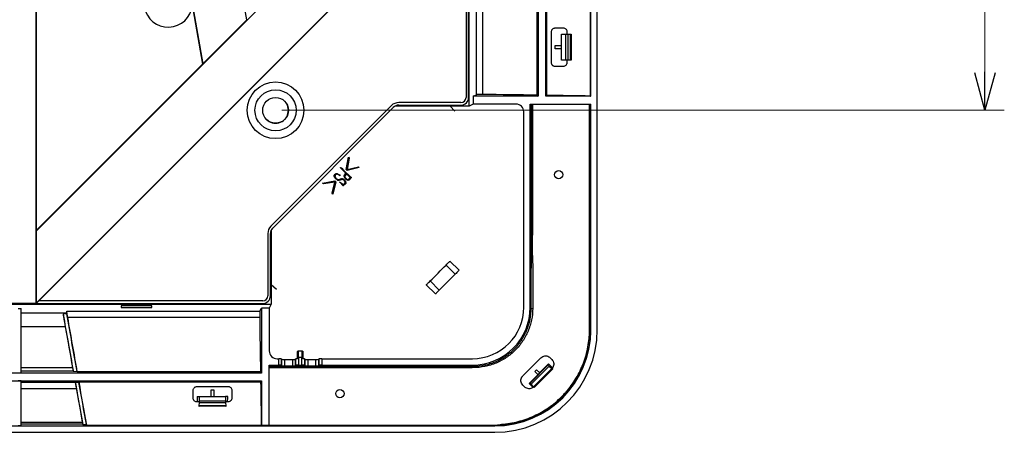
# Model space of a CAD drawing. Header units: millimetres. Extents: x 25 to 1935, y 715 to 2336.
# Tile 66 of 252: x 668 to 744, y 859 to 891. Entities that reach past the tile are written whole.
import ezdxf

# ---------------------------------------------------------------- set-up
doc = ezdxf.new("R2010")
doc.units = ezdxf.units.MM
doc.header["$LTSCALE"] = 2
doc.layers.get('0').update_dxf_attribs({"color": 2})
doc.styles.add('FS2312', font='simsun.ttf', dxfattribs={"width": 0.8})
doc.dimstyles.new('STANDARD$0', dxfattribs={"dimtxt": 3.5, "dimasz": 3, "dimexe": 1.5, "dimexo": 0.5, "dimgap": 1.5, "dimtad": 1, "dimdec": 1, "dimlfac": 5, "dimdsep": 46, "dimtxsty": 'FS2312', "dimblk1": 'OPEN', "dimblk2": 'OPEN', "dimsah": 1, "dimcen": 0, "dimclrd": 4, "dimclre": 4, "dimclrt": 4, "dimadec": 0, "dimazin": 0, "dimtfac": 1, "dimtdec": 1, "dimtmove": 1, "dimatfit": 0, "dimldrblk": 'OPEN', "dimfxl": 1, "dimtolj": 1, "dimtzin": 0, "dimlwd": 18, "dimlwe": 18, "dimarcsym": 1})

# ---------------------------------------------------------------- blocks, each defined once
blk = doc.blocks.new('_OPEN')
at = {"color": 0}
for p, q in [((-0.966, 0.259), (0, 0)), ((0, 0), (-1, 0)), ((0, 0), (-0.966, -0.259))]:
    blk.add_line(p, q, dxfattribs=at)
blk = doc.blocks.new('*D34')
at = {"color": 4, "lineweight": 18, "transparency": 16777216}
for p, q in [((688.321, 1023.812), (744.442, 1023.812)), ((742.942, 1020.812), (742.942, 886.81)), ((688.321, 883.81), (744.442, 883.81))]:
    blk.add_line(p, q, dxfattribs=at)
at = {"layer": 'Defpoints', "color": 0, "transparency": 16777216}
for p in [(687.821, 1023.812), (687.821, 883.81), (742.942, 883.81)]:
    blk.add_point(p, dxfattribs=at)
at = {"color": 4, "lineweight": 18, "transparency": 16777216, "xscale": 3, "yscale": 3, "zscale": 3}
for p, rotation in [((742.942, 1023.812), 90), ((742.942, 883.81), 270)]:
    blk.add_blockref('_OPEN', p, dxfattribs=dict(at, rotation=rotation))
at = {"color": 4, "transparency": 16777216, "insert": (739.692, 953.811), "char_height": 3.5, "attachment_point": 5, "rotation": 90, "style": 'FS2312'}
blk.add_mtext('\\A1;700', dxfattribs=at)

msp = doc.modelspace()

# ---------------------------------------------------------------- linework, layer by layer
at = {"color": 2, "linetype": 'Continuous', "lineweight": 30}
for p, q in [((712.319, 884.897), (712.319, 1040.838)), ((712.82, 866.78), (712.82, 1040.841)), ((708.22, 1001.325), (708.22, 884.897)), ((708.82, 884.897), (708.82, 1001.325)), ((702.873, 884.144), (702.873, 906.711)), ((669.22, 874.439), (701.192, 906.411)), ((678.82, 906.411), (682.152, 887.399)), ((678.84, 906.414), (682.169, 887.416)), ((685.59, 890.837), (682.862, 906.407)), ((669.22, 868.839), (702.806, 902.425)), ((669.42, 869.011), (702.62, 902.211)), ((702.62, 902.211), (702.62, 884.811)), ((702.82, 884.811), (702.82, 902.411)), ((703.426, 885.021), (703.426, 900.036)), ((703.907, 899.959), (703.907, 885.039)), ((708.133, 899.213), (708.133, 884.985)), ((708.897, 884.974), (708.897, 899.079)), ((712.285, 884.918), (712.285, 898.481)), ((669.2, 892.791), (669.2, 868.811)), ((669.22, 892.811), (669.22, 874.468)), ((682.169, 887.416), (685.59, 890.837)), ((709.26, 887.511), (709.26, 889.911)), ((709.56, 890.211), (710.16, 890.211)), ((710.46, 889.911), (710.46, 889.711)), ((710.04, 887.711), (710.04, 889.711)), ((710.04, 889.711), (710.38, 889.711)), ((710.38, 887.711), (710.38, 889.711)), ((710.38, 889.711), (710.54, 889.711)), ((710.54, 889.711), (710.54, 887.711)), ((710.54, 889.711), (710.74, 889.711)), ((710.74, 887.711), (710.74, 889.711)), ((710.74, 889.711), (710.78, 889.711)), ((710.78, 889.711), (710.78, 887.711)), ((709.536, 888.591), (709.536, 888.831)), ((709.536, 888.831), (710.04, 888.831)), ((710.04, 888.591), (709.536, 888.591)), ((710.38, 887.711), (710.04, 887.711)), ((710.54, 887.711), (710.38, 887.711)), ((710.46, 887.711), (710.46, 887.511)), ((710.74, 887.711), (710.54, 887.711)), ((710.78, 887.711), (710.74, 887.711)), ((669.22, 874.468), (682.152, 887.399)), ((710.16, 887.211), (709.56, 887.211)), ((702.22, 884.411), (697.388, 884.411)), ((703.178, 884.897), (703.426, 885.021)), ((703.178, 884.897), (703.178, 884.296)), ((708.22, 884.897), (703.178, 884.897)), ((708.133, 884.985), (708.22, 884.897)), ((708.82, 884.897), (708.897, 884.974)), ((712.319, 884.897), (708.82, 884.897)), ((712.285, 884.918), (712.319, 884.897)), ((696.822, 884.177), (687.455, 874.809)), ((687.596, 874.668), (696.964, 884.035)), ((702.873, 884.144), (697.113, 884.144)), ((697.388, 884.211), (702.22, 884.211)), ((701.381, 884.144), (701.74, 883.732)), ((703.178, 884.296), (702.873, 884.144)), ((706.507, 884.296), (703.178, 884.296)), ((707.106, 868.52), (707.106, 883.697)), ((707.607, 884.297), (712.319, 884.297)), ((707.607, 868.518), (707.607, 884.297)), ((712.223, 866.812), (712.223, 884.297)), ((712.29, 884.297), (712.29, 866.812)), ((712.319, 866.784), (712.319, 884.297)), ((693.306, 879.208), (693.481, 880.164)), ((693.542, 880.108), (693.387, 879.222)), ((693.481, 880.164), (693.542, 880.108)), ((692.888, 879.361), (692.91, 879.351)), ((692.91, 879.351), (692.968, 879.322)), ((693.287, 878.918), (692.961, 879.246)), ((693.131, 879.14), (693.631, 878.634)), ((693.374, 879.144), (693.306, 879.208)), ((694.327, 879.368), (693.374, 879.144)), ((693.387, 879.222), (694.261, 879.43)), ((694.261, 879.43), (694.327, 879.368)), ((691.48, 878.15), (692.434, 878.325)), ((692.421, 878.243), (691.536, 878.09)), ((692.214, 877.371), (692.421, 878.243)), ((692.498, 878.257), (692.276, 877.305)), ((692.434, 878.325), (692.498, 878.257)), ((692.781, 878.251), (692.794, 878.266)), ((693.086, 877.945), (692.781, 878.251)), ((692.783, 878.795), (692.853, 878.735)), ((692.794, 878.266), (692.932, 878.145)), ((692.804, 878.454), (692.876, 878.487)), ((692.853, 878.735), (692.836, 878.718)), ((692.898, 878.419), (692.838, 878.393)), ((693.187, 878.795), (693.232, 878.845)), ((693.232, 878.845), (693.287, 878.918)), ((693.33, 878.875), (693.257, 878.784)), ((693.605, 878.592), (693.33, 878.875)), ((693.566, 878.531), (693.605, 878.592)), ((693.687, 878.581), (693.644, 878.54)), ((693.702, 878.591), (693.687, 878.581)), ((691.536, 878.09), (691.48, 878.15)), ((693.037, 878.043), (693.1, 877.956)), ((693.075, 878.034), (693.037, 878.043)), ((693.1, 877.956), (693.086, 877.945)), ((692.276, 877.305), (692.214, 877.371)), ((669.22, 874.439), (669.22, 868.839)), ((687.487, 874.518), (687.487, 868.758)), ((687.22, 874.243), (687.22, 869.411)), ((687.42, 869.411), (687.42, 874.243)), ((701.778, 871.091), (701.071, 871.798)), ((701.372, 872.098), (702.079, 871.391)), ((687.9, 869.892), (687.487, 870.25)), ((700.24, 869.553), (699.533, 870.26)), ((699.834, 870.56), (700.541, 869.853)), ((664.92, 868.758), (687.487, 868.758)), ((669.2, 868.811), (666.22, 868.811)), ((667.82, 868.433), (668.06, 868.433)), ((668.06, 863.421), (668.06, 868.433)), ((669.22, 868.811), (669.2, 868.811)), ((669.42, 869.011), (669.22, 868.811)), ((669.22, 868.811), (686.82, 868.811)), ((686.82, 869.011), (669.42, 869.011)), ((675.82, 868.632), (675.82, 868.506)), ((678.22, 868.632), (675.82, 868.632)), ((675.82, 868.506), (678.22, 868.506)), ((678.22, 868.506), (678.22, 868.632)), ((686.61, 868.206), (686.734, 868.454)), ((687.335, 868.454), (686.734, 868.454)), ((686.734, 868.454), (686.734, 863.411)), ((687.487, 868.758), (687.335, 868.454)), ((687.335, 868.454), (687.335, 865.125)), ((707.607, 868.518), (707.684, 868.441)), ((668.06, 868.097), (671.596, 868.097)), ((671.61, 867.996), (671.31, 867.987)), ((671.596, 868.206), (686.61, 868.206)), ((686.592, 867.724), (671.673, 867.724)), ((671.483, 866.995), (668.06, 866.995)), ((712.202, 866.263), (712.223, 866.812)), ((712.29, 866.812), (712.223, 866.812)), ((712.319, 866.784), (712.29, 866.812)), ((687.934, 864.525), (688.064, 864.525)), ((688.064, 864.025), (688.064, 864.525)), ((688.263, 864.516), (688.263, 864.015)), ((688.263, 864.516), (688.319, 864.482)), ((688.319, 863.982), (688.319, 864.482)), ((688.518, 864.473), (688.518, 863.972)), ((688.518, 864.473), (689.152, 864.473)), ((689.152, 863.972), (689.152, 864.473)), ((689.351, 864.482), (689.406, 864.516)), ((689.351, 864.482), (689.351, 863.982)), ((689.406, 864.015), (689.406, 864.516)), ((689.535, 864.579), (689.535, 865.085)), ((689.535, 864.525), (689.535, 864.579)), ((689.575, 865.112), (689.575, 865.125)), ((689.575, 865.125), (689.895, 865.125)), ((689.575, 865.112), (689.575, 864.628)), ((689.895, 865.112), (689.575, 865.112)), ((689.864, 864.625), (689.606, 864.625)), ((689.606, 864.625), (689.606, 864.025)), ((689.864, 864.025), (689.864, 864.625)), ((689.895, 865.112), (689.895, 865.125)), ((689.895, 864.628), (689.895, 865.112)), ((689.935, 865.085), (689.935, 864.579)), ((689.935, 864.579), (689.935, 864.525)), ((690.063, 864.516), (690.063, 864.015)), ((690.063, 864.516), (690.119, 864.482)), ((690.119, 863.982), (690.119, 864.482)), ((690.318, 864.473), (690.318, 863.972)), ((690.318, 864.473), (690.952, 864.473)), ((690.952, 863.972), (690.952, 864.473)), ((691.151, 864.482), (691.206, 864.516)), ((691.151, 864.482), (691.151, 863.982)), ((691.206, 864.015), (691.206, 864.516)), ((691.406, 864.525), (691.406, 864.025)), ((691.406, 864.525), (703.112, 864.525)), ((709.292, 864.461), (709.15, 864.602)), ((668.06, 863.846), (672.045, 863.846)), ((687.334, 864.025), (688.064, 864.025)), ((687.334, 859.347), (687.334, 864.025)), ((687.334, 863.937), (699.795, 863.937)), ((699.798, 863.811), (687.334, 863.811)), ((688.263, 864.015), (688.319, 863.982)), ((688.518, 863.972), (689.152, 863.972)), ((689.351, 863.982), (689.406, 864.015)), ((689.606, 864.025), (689.864, 864.025)), ((690.063, 864.015), (690.119, 863.982)), ((690.318, 863.972), (690.952, 863.972)), ((691.151, 863.982), (691.206, 864.015)), ((691.406, 864.025), (703.113, 864.025)), ((699.795, 863.937), (703.191, 863.947)), ((703.191, 863.947), (703.113, 864.025)), ((707.566, 862.651), (708.981, 864.065)), ((707.59, 862.627), (709.004, 864.041)), ((709.09, 863.957), (707.674, 862.541)), ((707.858, 862.348), (709.284, 863.774)), ((709.344, 863.721), (707.91, 862.287)), ((709.031, 864.115), (708.981, 864.065)), ((708.981, 864.065), (709.004, 864.041)), ((709.031, 864.115), (709.311, 863.83)), ((709.09, 863.957), (709.284, 863.774)), ((709.311, 863.83), (709.279, 863.798)), ((709.346, 863.723), (709.344, 863.721)), ((686.734, 863.411), (548.907, 863.411)), ((667.82, 863.421), (668.06, 863.421)), ((672.101, 863.55), (668.06, 863.55)), ((672.101, 863.55), (672.102, 863.545)), ((672.102, 863.545), (672.395, 863.544)), ((672.418, 863.499), (672.395, 863.544)), ((686.646, 863.499), (672.418, 863.499)), ((686.734, 863.411), (686.646, 863.499)), ((708.203, 863.287), (707.963, 863.527)), ((708.105, 863.668), (708.344, 863.428)), ((548.907, 862.811), (686.734, 862.811)), ((668.06, 862.8), (667.82, 862.8)), ((668.06, 859.33), (668.06, 862.8)), ((668.06, 862.696), (672.546, 862.696)), ((672.342, 862.185), (668.06, 862.185)), ((672.548, 862.674), (672.259, 862.669)), ((672.259, 862.669), (672.839, 859.427)), ((672.546, 862.696), (672.553, 862.735)), ((672.546, 862.696), (672.548, 862.674)), ((672.553, 862.735), (686.658, 862.735)), ((681.72, 862.371), (684.12, 862.371)), ((686.658, 862.735), (686.734, 862.811)), ((686.734, 862.811), (686.734, 859.347)), ((707.029, 862.481), (707.17, 862.34)), ((707.517, 862.601), (707.566, 862.651)), ((707.801, 862.32), (707.517, 862.601)), ((707.59, 862.627), (707.566, 862.651)), ((707.858, 862.348), (707.674, 862.541)), ((707.801, 862.32), (707.834, 862.352)), ((707.908, 862.286), (707.91, 862.287)), ((681.42, 861.471), (681.42, 862.071)), ((681.734, 861.591), (681.92, 861.591)), ((681.92, 861.251), (681.92, 861.591)), ((681.92, 861.591), (683.92, 861.591)), ((682.82, 861.591), (682.82, 862.095)), ((682.82, 862.095), (683.02, 862.095)), ((683.02, 862.095), (683.02, 861.591)), ((683.92, 861.591), (683.92, 861.251)), ((684.107, 861.591), (683.92, 861.591)), ((684.42, 862.071), (684.42, 861.471)), ((681.855, 861.171), (681.72, 861.171)), ((681.866, 860.851), (681.88, 860.851)), ((683.961, 860.851), (681.88, 860.851)), ((681.89, 860.891), (681.913, 861.091)), ((681.89, 860.891), (683.951, 860.891)), ((683.927, 861.091), (681.913, 861.091)), ((681.92, 861.251), (683.92, 861.251)), ((683.927, 861.091), (683.951, 860.891)), ((683.961, 860.851), (683.975, 860.851)), ((684.12, 861.171), (683.986, 861.171)), ((548.907, 859.313), (704.847, 859.313)), ((667.82, 859.33), (668.06, 859.33)), ((668.06, 859.585), (672.808, 859.585)), ((672.833, 859.449), (668.06, 859.449)), ((672.833, 859.449), (672.839, 859.427)), ((672.839, 859.427), (673.121, 859.426)), ((686.714, 859.361), (686.715, 859.347)), ((686.715, 859.347), (686.734, 859.347)), ((686.734, 859.347), (687.334, 859.347)), ((704.817, 859.342), (704.847, 859.313)), ((530.79, 858.811), (704.851, 858.811))]:
    msp.add_line(p, q, dxfattribs=at)
at = {"color": 2, "linetype": 'Continuous', "lineweight": 30, "flags": 128}
for points in [[(699.834, 870.56), (699.985, 870.712), (700.14, 870.866), (700.296, 871.022), (700.452, 871.179), (700.609, 871.336), (700.765, 871.492), (700.919, 871.646), (701.071, 871.798)], [(701.071, 871.798), (701.134, 871.861), (701.192, 871.919), (701.244, 871.971), (701.288, 872.015), (701.324, 872.051), (701.35, 872.077), (701.366, 872.093), (701.372, 872.098)], [(702.079, 871.391), (702.073, 871.386), (702.057, 871.37), (702.031, 871.344), (701.995, 871.308), (701.951, 871.263), (701.899, 871.212), (701.841, 871.153), (701.778, 871.091)], [(701.778, 871.091), (701.626, 870.939), (701.472, 870.785), (701.316, 870.629), (701.159, 870.472), (701.003, 870.315), (700.847, 870.159), (700.692, 870.005), (700.541, 869.853)], [(699.533, 870.26), (699.538, 870.265), (699.554, 870.281), (699.581, 870.307), (699.616, 870.343), (699.661, 870.387), (699.713, 870.439), (699.771, 870.497), (699.834, 870.56)], [(700.541, 869.853), (700.478, 869.79), (700.42, 869.732), (700.368, 869.68), (700.324, 869.636), (700.288, 869.6), (700.262, 869.574), (700.246, 869.558), (700.24, 869.553)], [(671.596, 868.097), (671.596, 868.159), (671.596, 868.206)], [(689.535, 865.085), (689.536, 865.09), (689.538, 865.095), (689.542, 865.1), (689.547, 865.104), (689.553, 865.107), (689.56, 865.11), (689.567, 865.111), (689.575, 865.112)], [(689.895, 865.112), (689.903, 865.111), (689.91, 865.11), (689.917, 865.107), (689.923, 865.104), (689.928, 865.1), (689.932, 865.095), (689.934, 865.09), (689.935, 865.085)], [(673.152, 859.343), (673.15, 859.347), (673.121, 859.426)], [(673.148, 859.362), (673.348, 859.362), (674.148, 859.362), (677.348, 859.362), (686.714, 859.361)]]:
    msp.add_lwpolyline(points, dxfattribs=at)
at = {"color": 2, "linetype": 'Continuous', "lineweight": 30}
for radius in [2.2, 1.6, 1]:
    msp.add_circle((687.821, 883.81), radius, dxfattribs=at)
at = {"color": 2, "linetype": 'Continuous'}
for centre in [(709.82, 878.811), (692.82, 861.811)]:
    msp.add_circle(centre, 0.32, dxfattribs=at)
at = {"color": 2, "linetype": 'Continuous', "lineweight": 30}
for centre, radius, start, end in [((679.48, 892.151), 1.886, 26.13665, 353.7413), ((687.821, 883.811), 1, 224.93157, 45.07231), ((697.388, 883.611), 0.8, 90, 135), ((702.22, 884.811), 0.4, 270, 0), ((702.22, 884.811), 0.6, 270, 0), ((697.388, 883.611), 0.6, 90, 135), ((688.02, 874.243), 0.8, 135, 180), ((688.02, 874.243), 0.6, 135, 180), ((686.82, 869.411), 0.4, 270, 0), ((686.82, 869.411), 0.6, 270, 0), ((707.773, 868.873), 0.441, 258.46239, 273.88449), ((689.575, 865.085), 0.04, 90, 180), ((689.895, 865.085), 0.04, 0, 90), ((702.759, 863.859), 0.441, 356.11551, 11.53761), ((704.604, 859.364), 0.215, 354.10812, 359.78013)]:
    msp.add_arc(centre, radius, start, end, dxfattribs=at)
for centre, major_axis, ratio, start_param, end_param in [((703.824, 885.019), (0.4, 0), 0.052408, 1.360585, 3.036873), ((688.82, 881.334), (72.3, 0), 0.052408, 1.3004, 1.360585), ((688.82, 881.334), (72.3, 0), 0.052408, 1.240271, 1.289417), ((706.505, 883.696), (0.425, 0.425), 0.997265, 5.499157, 7.067214), ((703.101, 868.531), (2.836, -2.836), 0.997265, 5.499157, 7.067214), ((703.101, 868.531), (-3.191, 3.191), 0.997265, 2.357564, 3.925621), ((686.613, 867.808), (0, 0.4), 0.052408, 0.10472, 1.781007), ((690.298, 882.811), (0, 72.3), 0.052408, 1.781007, 1.841193), ((669.33, 882.811), (-12.961, 73.5), 0.008594, 1.786164, 1.830262), ((704.79, 866.841), (5.344, -5.344), 0.992433, 5.501585, 7.064785), ((704.79, 866.841), (5.7, -5.7), 0.992433, 5.501585, 7.064785), ((687.936, 865.126), (-0.425, -0.425), 0.997265, 5.499157, 7.067214), ((688.064, 864.515), (0.2, 0), 0.052408, 0.087266, 1.570796), ((688.518, 864.483), (0.2, 0), 0.052408, 3.228859, 4.712389), ((689.152, 864.483), (0.2, 0), 0.052408, 4.712389, 6.195919), ((689.606, 864.515), (0.2, 0), 0.052408, 1.9324, 3.054326), ((689.606, 864.853), (0, 0.227), 0.88, 2.987206, 3.141593), ((689.864, 864.853), (0, 0.227), 0.88, 3.141593, 3.29598), ((689.864, 864.515), (0.2, 0), 0.052408, 0.087266, 1.209193), ((690.318, 864.483), (0.2, 0), 0.052408, 3.228859, 4.712389), ((690.952, 864.483), (0.2, 0), 0.052408, 4.712389, 6.195919), ((691.406, 864.515), (0.2, 0), 0.052408, 1.570796, 3.054326), ((672.03, 863.949), (-0.071, 0.4), 0.008594, 1.830262, 3.087717), ((688.064, 864.014), (0.2, 0), 0.052408, 0.087266, 1.570796), ((688.518, 863.983), (0.2, 0), 0.052408, 3.228859, 4.712389), ((689.152, 863.983), (0.2, 0), 0.052408, 4.712389, 6.195919), ((689.606, 864.014), (0.2, 0), 0.052408, 1.570796, 3.054326), ((689.864, 864.014), (0.2, 0), 0.052408, 0.087266, 1.570796), ((690.318, 863.983), (0.2, 0), 0.052408, 3.228859, 4.712389), ((690.952, 863.983), (0.2, 0), 0.052408, 4.712389, 6.195919), ((691.406, 864.014), (0.2, 0), 0.052408, 1.570796, 3.054326), ((709.009, 864.046), (-0.141, 0.141), 0.034921, 1.570796, 2.214297), ((709.204, 863.864), (-0.141, 0.141), 0.034921, 3.141593, 4.18879), ((709.203, 863.863), (-0.141, 0.141), 0.034921, 2.214297, 3.141593), ((672.326, 862.297), (-0.071, 0.4), 0.008594, 0.374569, 1.853729), ((669.33, 882.811), (-12.961, 73.5), 0.008594, 1.853729, 1.890783), ((690.298, 882.811), (0, 72.3), 0.052408, 1.852176, 1.901116), ((707.585, 862.622), (-0.141, 0.141), 0.034921, 4.068888, 4.712389), ((707.767, 862.427), (-0.141, 0.141), 0.034921, 2.094395, 3.141593), ((707.769, 862.429), (-0.141, 0.141), 0.034921, 3.141593, 4.068888), ((687.891, 882.811), (0, 73.5), 0.087489, 1.863673, 1.869362), ((677.95, 882.811), (0, 73.5), 0.087489, 4.413823, 4.419512), ((681.866, 860.951), (0, 0.1), 0.087489, 2.872031, 3.141593), ((681.88, 861.051), (0, 0.2), 0.087489, 3.141593, 3.785094), ((681.903, 861.251), (0, 0.2), 0.087489, 3.785094, 4.712389), ((683.938, 861.251), (0, 0.2), 0.087489, 1.570796, 2.498092), ((683.961, 861.051), (0, 0.2), 0.087489, 2.498092, 3.141593), ((683.975, 860.951), (0, 0.1), 0.087489, 3.141593, 3.411155), ((672.798, 859.649), (-0.035, 0.2), 0.008594, 1.890783, 3.052811)]:
    msp.add_ellipse(centre, major_axis=major_axis, ratio=ratio, start_param=start_param, end_param=end_param, dxfattribs=at)
for points, knots in [([(709.26, 889.911), (709.264, 889.944), (709.27, 890.009), (709.318, 890.096), (709.39, 890.164), (709.475, 890.204), (709.534, 890.209), (709.56, 890.211)], [0, 0, 0, 0, 0.203721, 0.40732, 0.614482, 0.829707, 1, 1, 1, 1]), ([(710.16, 890.211), (710.195, 890.207), (710.265, 890.2), (710.358, 890.145), (710.426, 890.063), (710.457, 889.98), (710.46, 889.928), (710.46, 889.911)], [0, 0, 0, 0, 0.22763, 0.455424, 0.678088, 0.890748, 1, 1, 1, 1]), ([(709.56, 887.211), (709.522, 887.211), (709.484, 887.218), (709.43, 887.24), (709.413, 887.249), (709.38, 887.27), (709.365, 887.283), (709.337, 887.31), (709.324, 887.325), (709.302, 887.358), (709.292, 887.375), (709.269, 887.43), (709.26, 887.47), (709.26, 887.511)], [0, 0, 0, 0, 0.25, 0.25, 0.375, 0.375, 0.5, 0.5, 0.625, 0.625, 0.75, 0.75, 1, 1, 1, 1]), ([(710.46, 887.511), (710.46, 887.491), (710.458, 887.471), (710.45, 887.432), (710.444, 887.412), (710.421, 887.357), (710.398, 887.324), (710.342, 887.269), (710.309, 887.247), (710.238, 887.218), (710.199, 887.211), (710.16, 887.211)], [0, 0, 0, 0, 0.125, 0.125, 0.25, 0.25, 0.5, 0.5, 0.75, 0.75, 1, 1, 1, 1]), ([(707.684, 868.441), (707.687, 869.1), (707.689, 869.759), (707.693, 871.079), (707.694, 871.739), (707.695, 872.73), (707.695, 873.06), (707.695, 873.721), (707.695, 874.713), (707.695, 878.348), (707.695, 881.653), (707.694, 884.297)], [0, 0, 0, 0, 0.125, 0.125, 0.25, 0.25, 0.3125, 0.3125, 0.375, 0.5, 1, 1, 1, 1]), ([(707.786, 884.297), (707.786, 884.231), (707.785, 883.897), (707.783, 882.497), (707.779, 879.721), (707.772, 876.524), (707.773, 874.067), (707.766, 872.896), (707.775, 872.335), (707.788, 872.065), (707.798, 871.935), (707.806, 871.875), (707.811, 871.849), (707.816, 871.839), (707.817, 871.837)], [0, 0, 0, 0, 0.016047, 0.080234, 0.336982, 0.684326, 0.849675, 0.928353, 0.966185, 0.984762, 0.993521, 0.997513, 0.99926, 1, 1, 1, 1]), ([(692.961, 879.246), (692.95, 879.257), (692.927, 879.282), (692.901, 879.311), (692.884, 879.332), (692.877, 879.342), (692.872, 879.349), (692.868, 879.353), (692.866, 879.357), (692.865, 879.359), (692.864, 879.361), (692.864, 879.362), (692.864, 879.363), (692.864, 879.364), (692.865, 879.365), (692.865, 879.365), (692.866, 879.365)], [0, 0, 0, 0, 0.307098, 0.642336, 0.755001, 0.83028, 0.880665, 0.91472, 0.938219, 0.954441, 0.965343, 0.976374, 0.981492, 0.98575, 0.992204, 1, 1, 1, 1]), ([(692.866, 879.365), (692.869, 879.366), (692.875, 879.366), (692.883, 879.364), (692.887, 879.361), (692.888, 879.361)], [0, 0, 0, 0, 0.4211543, 0.8360758, 1, 1, 1, 1]), ([(692.968, 879.322), (692.978, 879.317), (692.991, 879.31), (693.005, 879.303), (693.013, 879.295), (693.021, 879.264), (693.06, 879.209), (693.104, 879.166), (693.131, 879.14)], [0, 0, 0, 0, 0.128503, 0.171476, 0.192735, 0.264625, 0.544309, 1, 1, 1, 1]), ([(692.427, 878.565), (692.405, 878.608), (692.373, 878.668), (692.376, 878.755), (692.396, 878.806), (692.42, 878.832), (692.431, 878.845)], [0, 0, 0, 0, 0.46925, 0.652394, 0.834761, 1, 1, 1, 1]), ([(692.838, 878.393), (692.803, 878.381), (692.746, 878.362), (692.661, 878.367), (692.561, 878.42), (692.481, 878.488), (692.435, 878.554), (692.427, 878.565)], [0, 0, 0, 0, 0.227105, 0.36715, 0.507456, 0.912936, 1, 1, 1, 1]), ([(692.431, 878.845), (692.445, 878.858), (692.474, 878.884), (692.537, 878.9), (692.608, 878.896), (692.697, 878.863), (692.751, 878.821), (692.783, 878.795)], [0, 0, 0, 0, 0.144211, 0.289977, 0.481298, 0.684447, 1, 1, 1, 1]), ([(692.48, 878.801), (692.467, 878.786), (692.444, 878.759), (692.434, 878.704), (692.446, 878.635), (692.483, 878.564), (692.524, 878.524), (692.541, 878.508)], [0, 0, 0, 0, 0.174986, 0.304448, 0.482928, 0.797831, 1, 1, 1, 1]), ([(692.836, 878.718), (692.809, 878.738), (692.75, 878.783), (692.67, 878.832), (692.595, 878.847), (692.546, 878.844), (692.507, 878.827), (692.488, 878.809), (692.48, 878.801)], [0, 0, 0, 0, 0.252871, 0.548384, 0.692932, 0.812772, 0.910418, 1, 1, 1, 1]), ([(692.541, 878.508), (692.561, 878.491), (692.597, 878.459), (692.662, 878.431), (692.733, 878.428), (692.779, 878.445), (692.804, 878.454)], [0, 0, 0, 0, 0.277485, 0.499349, 0.721039, 1, 1, 1, 1]), ([(692.876, 878.487), (692.908, 878.498), (692.962, 878.516), (693.048, 878.501), (693.117, 878.461), (693.156, 878.423), (693.173, 878.405)], [0, 0, 0, 0, 0.294909, 0.507006, 0.777463, 1, 1, 1, 1]), ([(693.042, 878.438), (693.022, 878.443), (692.977, 878.453), (692.929, 878.432), (692.903, 878.421), (692.898, 878.419)], [0, 0, 0, 0, 0.4096512, 0.9062746, 1, 1, 1, 1]), ([(693.185, 878.118), (693.194, 878.128), (693.211, 878.148), (693.22, 878.195), (693.216, 878.254), (693.179, 878.326), (693.122, 878.396), (693.067, 878.425), (693.042, 878.438)], [0, 0, 0, 0, 0.097458, 0.196204, 0.343438, 0.536593, 0.790422, 1, 1, 1, 1]), ([(693.197, 878.556), (693.176, 878.59), (693.147, 878.637), (693.14, 878.707), (693.153, 878.756), (693.175, 878.782), (693.187, 878.795)], [0, 0, 0, 0, 0.4403521, 0.618387, 0.797822, 1, 1, 1, 1]), ([(693.173, 878.405), (693.201, 878.373), (693.248, 878.317), (693.278, 878.228), (693.281, 878.164), (693.267, 878.115), (693.247, 878.089), (693.235, 878.077), (693.234, 878.076)], [0, 0, 0, 0, 0.347623, 0.5842895, 0.7427048, 0.8638056, 0.9852981, 1, 1, 1, 1]), ([(693.557, 878.421), (693.544, 878.408), (693.523, 878.387), (693.478, 878.371), (693.431, 878.373), (693.345, 878.406), (693.265, 878.472), (693.213, 878.536), (693.197, 878.556)], [0, 0, 0, 0, 0.119278, 0.199537, 0.315687, 0.435519, 0.819575, 1, 1, 1, 1]), ([(693.257, 878.784), (693.242, 878.767), (693.219, 878.739), (693.2, 878.696), (693.196, 878.661), (693.209, 878.617), (693.242, 878.572), (693.272, 878.54), (693.286, 878.526)], [0, 0, 0, 0, 0.22586, 0.352655, 0.45883, 0.565085, 0.802363, 1, 1, 1, 1]), ([(693.286, 878.526), (693.302, 878.512), (693.334, 878.485), (693.38, 878.454), (693.42, 878.436), (693.451, 878.431), (693.478, 878.439), (693.494, 878.449), (693.503, 878.455)], [0, 0, 0, 0, 0.252351, 0.504983, 0.670791, 0.771764, 0.873323, 1, 1, 1, 1]), ([(693.503, 878.455), (693.509, 878.461), (693.522, 878.472), (693.543, 878.497), (693.557, 878.517), (693.566, 878.531)], [0, 0, 0, 0, 0.25057, 0.501387, 1, 1, 1, 1]), ([(693.644, 878.54), (693.637, 878.53), (693.623, 878.51), (693.596, 878.469), (693.572, 878.44), (693.557, 878.421)], [0, 0, 0, 0, 0.250351, 0.50072, 1, 1, 1, 1]), ([(693.631, 878.634), (693.638, 878.632), (693.651, 878.628), (693.674, 878.622), (693.696, 878.619), (693.706, 878.61), (693.71, 878.606)], [0, 0, 0, 0, 0.251988, 0.504066, 0.821927, 1, 1, 1, 1]), ([(693.71, 878.606), (693.711, 878.606), (693.711, 878.605), (693.712, 878.603), (693.712, 878.601), (693.71, 878.598), (693.706, 878.594), (693.703, 878.591), (693.702, 878.591)], [0, 0, 0, 0, 0.100958, 0.16648, 0.231981, 0.386988, 0.812643, 1, 1, 1, 1]), ([(692.932, 878.145), (692.952, 878.131), (692.991, 878.102), (693.06, 878.08), (693.125, 878.084), (693.165, 878.102), (693.182, 878.115), (693.185, 878.118)], [0, 0, 0, 0, 0.262959, 0.530947, 0.769279, 0.958814, 1, 1, 1, 1]), ([(693.234, 878.076), (693.215, 878.063), (693.178, 878.038), (693.121, 878.029), (693.087, 878.033), (693.075, 878.034)], [0, 0, 0, 0, 0.3943556, 0.7897748, 1, 1, 1, 1]), ([(707.817, 871.837), (707.817, 871.77), (707.816, 871.437), (707.812, 870.301), (707.806, 869.234), (707.802, 868.433)], [0, 0, 0, 0, 0.058665, 0.293332, 1, 1, 1, 1]), ([(703.191, 863.947), (703.486, 863.948), (703.777, 863.978), (704.207, 864.065), (704.349, 864.101), (704.63, 864.187), (704.77, 864.237), (705.177, 864.407), (705.435, 864.545), (705.801, 864.79), (705.919, 864.878), (706.148, 865.066), (706.257, 865.165), (706.568, 865.475), (706.754, 865.701), (706.96, 866.007), (707, 866.07), (707.076, 866.197), (707.112, 866.261), (707.217, 866.455), (707.342, 866.719), (707.442, 866.994), (707.528, 867.275), (707.565, 867.418), (707.653, 867.852), (707.683, 868.145), (707.684, 868.441)], [0, 0, 0, 0, 0.125, 0.125, 0.1875, 0.1875, 0.25, 0.25, 0.375, 0.375, 0.4375, 0.4375, 0.5, 0.5, 0.625, 0.625, 0.65625, 0.65625, 0.6875, 0.6875, 0.75, 0.8125, 0.8125, 0.875, 0.875, 1, 1, 1, 1]), ([(707.802, 868.433), (707.801, 868.13), (707.77, 867.83), (707.679, 867.386), (707.641, 867.239), (707.553, 866.952), (707.501, 866.811), (707.386, 866.535), (707.321, 866.4), (707.214, 866.201), (707.177, 866.135), (707.099, 866.006), (707.058, 865.941), (706.847, 865.628), (706.657, 865.397), (706.338, 865.078), (706.227, 864.977), (705.993, 864.785), (705.871, 864.695), (705.496, 864.444), (705.233, 864.302), (704.816, 864.128), (704.672, 864.076), (704.384, 863.988), (704.239, 863.951), (703.799, 863.862), (703.501, 863.831), (703.198, 863.829)], [0, 0, 0, 0, 0.125, 0.125, 0.1875, 0.1875, 0.25, 0.25, 0.3125, 0.3125, 0.34375, 0.34375, 0.375, 0.375, 0.5, 0.5, 0.5625, 0.5625, 0.625, 0.625, 0.75, 0.75, 0.8125, 0.8125, 0.875, 0.875, 1, 1, 1, 1]), ([(671.31, 867.987), (671.442, 867.243), (671.708, 865.754), (671.971, 864.281), (672.102, 863.545)], [0, 0, 0, 0, 0.499763, 1, 1, 1, 1]), ([(671.31, 867.987), (671.311, 867.98), (671.313, 867.965), (671.317, 867.941), (671.322, 867.916), (671.326, 867.889), (671.331, 867.86), (671.336, 867.83), (671.342, 867.798), (671.353, 867.736), (671.369, 867.641), (671.391, 867.514), (671.414, 867.383), (671.435, 867.268), (671.453, 867.166), (671.468, 867.08), (671.478, 867.023), (671.483, 866.995)], [0, 0, 0, 0, 0.028663, 0.057925, 0.087887, 0.118643, 0.150279, 0.182874, 0.216501, 0.251225, 0.371951, 0.501268, 0.623395, 0.749733, 0.832841, 0.916187, 1, 1, 1, 1]), ([(671.673, 867.724), (671.665, 867.77), (671.649, 867.861), (671.627, 867.994), (671.609, 868.104), (671.598, 868.181), (671.596, 868.198), (671.596, 868.206)], [0, 0, 0, 0, 0.205285, 0.410605, 0.614899, 0.816492, 1, 1, 1, 1]), ([(671.596, 868.097), (671.596, 868.096), (671.596, 868.094), (671.597, 868.089), (671.597, 868.082), (671.598, 868.074), (671.6, 868.059), (671.604, 868.035), (671.608, 868.009), (671.61, 867.996)], [0, 0, 0, 0, 0.099457, 0.19868, 0.298217, 0.398612, 0.500393, 0.744349, 1, 1, 1, 1]), ([(672.395, 863.544), (672.265, 864.282), (672.005, 865.757), (671.742, 867.249), (671.61, 867.996)], [0, 0, 0, 0, 0.499763, 1, 1, 1, 1]), ([(712.269, 866.258), (712.261, 866.141), (712.25, 866.024), (712.222, 865.791), (712.205, 865.674), (712.147, 865.328), (712.097, 865.101), (711.919, 864.429), (711.759, 863.993), (711.506, 863.466), (711.453, 863.361), (711.342, 863.154), (711.284, 863.053), (711.104, 862.753), (710.975, 862.559), (710.699, 862.185), (710.552, 862.004), (710.318, 861.742), (710.238, 861.656), (710.074, 861.489), (709.99, 861.407), (709.563, 861.011), (709.196, 860.73), (708.703, 860.421), (708.603, 860.361), (708.4, 860.247), (708.296, 860.192), (707.982, 860.033), (707.769, 859.939), (707.12, 859.685), (706.675, 859.558), (705.987, 859.428), (705.753, 859.396), (705.286, 859.353), (705.052, 859.342), (704.817, 859.342)], [0, 0, 0, 0, 0.03125, 0.03125, 0.0625, 0.0625, 0.125, 0.125, 0.25, 0.25, 0.28125, 0.28125, 0.3125, 0.3125, 0.375, 0.375, 0.4375, 0.4375, 0.46875, 0.46875, 0.5, 0.5, 0.625, 0.625, 0.65625, 0.65625, 0.6875, 0.6875, 0.75, 0.75, 0.875, 0.875, 0.9375, 0.9375, 1, 1, 1, 1]), ([(705.366, 859.433), (705.586, 859.449), (705.806, 859.476), (706.241, 859.548), (706.455, 859.593), (707.09, 859.756), (707.501, 859.901), (708.101, 860.175), (708.298, 860.276), (708.68, 860.494), (708.865, 860.611), (709.403, 860.984), (709.738, 861.264), (710.128, 861.653), (710.204, 861.733), (710.353, 861.895), (710.426, 861.978), (710.637, 862.231), (710.77, 862.405), (711.02, 862.765), (711.137, 862.95), (711.355, 863.333), (711.456, 863.53), (711.73, 864.13), (711.875, 864.541), (712.038, 865.176), (712.084, 865.39), (712.156, 865.825), (712.182, 866.045), (712.198, 866.266)], [0, 0, 0, 0, 0.0625, 0.0625, 0.125, 0.125, 0.25, 0.25, 0.3125, 0.3125, 0.375, 0.375, 0.5, 0.5, 0.53125, 0.53125, 0.5625, 0.5625, 0.625, 0.625, 0.6875, 0.6875, 0.75, 0.75, 0.875, 0.875, 0.9375, 0.9375, 1, 1, 1, 1]), ([(712.198, 866.266), (712.199, 866.265), (712.199, 866.265), (712.2, 866.264), (712.2, 866.264), (712.201, 866.264), (712.201, 866.264), (712.202, 866.263), (712.202, 866.263), (712.202, 866.263)], [0, 0, 0, 0, 0.00001014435, 0.00001014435, 0.00001014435, 0.00001864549, 0.00001864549, 0.00001864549, 0.0000236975, 0.0000236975, 0.0000236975, 0.0000236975]), ([(712.202, 866.263), (712.22, 866.262), (712.236, 866.261), (712.26, 866.259), (712.267, 866.258), (712.269, 866.258)], [0, 0, 0, 0, 0.5, 0.5, 1, 1, 1, 1]), ([(689.575, 864.628), (689.572, 864.628), (689.565, 864.629), (689.555, 864.625), (689.546, 864.618), (689.539, 864.606), (689.535, 864.592), (689.535, 864.583), (689.535, 864.579)], [0, 0, 0, 0, 0.1411773, 0.2825636, 0.4210369, 0.6065425, 0.8669183, 1, 1, 1, 1]), ([(689.935, 864.579), (689.935, 864.586), (689.934, 864.598), (689.928, 864.613), (689.919, 864.623), (689.909, 864.628), (689.901, 864.629), (689.896, 864.628), (689.895, 864.628)], [0, 0, 0, 0, 0.276279, 0.47946, 0.644775, 0.811142, 0.953835, 1, 1, 1, 1]), ([(708.443, 864.602), (708.486, 864.638), (708.572, 864.708), (708.736, 864.754), (708.904, 864.746), (709.048, 864.691), (709.12, 864.628), (709.15, 864.602)], [0, 0, 0, 0, 0.209304, 0.418508, 0.630402, 0.847015, 1, 1, 1, 1]), ([(699.795, 863.937), (699.795, 863.937), (699.795, 863.936), (699.796, 863.929), (699.796, 863.909), (699.796, 863.881), (699.797, 863.848), (699.797, 863.825), (699.796, 863.814)], [0, 0, 0, 0, 0.032214, 0.230597, 0.422963, 0.615296, 0.807664, 1, 1, 1, 1]), ([(703.198, 863.829), (703.132, 863.829), (702.8, 863.827), (701.667, 863.821), (700.598, 863.817), (699.796, 863.814)], [0, 0, 0, 0, 0.058699, 0.293496, 1, 1, 1, 1]), ([(699.796, 863.814), (699.797, 863.814), (699.797, 863.813), (699.797, 863.812), (699.798, 863.811), (699.798, 863.811)], [0, 0, 0, 0, 0.255108, 0.584943, 1, 1, 1, 1]), ([(709.292, 864.461), (709.328, 864.417), (709.401, 864.328), (709.445, 864.158), (709.433, 863.987), (709.375, 863.847), (709.315, 863.78), (709.292, 863.754)], [0, 0, 0, 0, 0.219801, 0.439713, 0.656655, 0.869186, 1, 1, 1, 1]), ([(707.029, 862.481), (706.993, 862.526), (706.92, 862.615), (706.875, 862.786), (706.888, 862.958), (706.948, 863.097), (707.007, 863.164), (707.029, 863.188)], [0, 0, 0, 0, 0.220925, 0.441882, 0.66143, 0.876663, 1, 1, 1, 1]), ([(681.42, 862.071), (681.424, 862.106), (681.431, 862.175), (681.486, 862.268), (681.567, 862.335), (681.651, 862.367), (681.703, 862.37), (681.72, 862.371)], [0, 0, 0, 0, 0.22661, 0.453379, 0.675174, 0.887834, 1, 1, 1, 1]), ([(684.12, 862.371), (684.141, 862.371), (684.161, 862.369), (684.2, 862.361), (684.219, 862.355), (684.274, 862.332), (684.307, 862.309), (684.362, 862.253), (684.384, 862.22), (684.413, 862.148), (684.42, 862.11), (684.42, 862.071)], [0, 0, 0, 0, 0.125, 0.125, 0.25, 0.25, 0.5, 0.5, 0.75, 0.75, 1, 1, 1, 1]), ([(707.878, 862.34), (707.835, 862.304), (707.749, 862.234), (707.586, 862.188), (707.419, 862.195), (707.274, 862.25), (707.201, 862.313), (707.17, 862.34)], [0, 0, 0, 0, 0.209065, 0.418105, 0.628232, 0.841869, 1, 1, 1, 1]), ([(681.72, 861.171), (681.688, 861.174), (681.623, 861.18), (681.536, 861.228), (681.468, 861.3), (681.427, 861.385), (681.423, 861.444), (681.42, 861.471)], [0, 0, 0, 0, 0.202599, 0.405052, 0.61155, 0.82704, 1, 1, 1, 1]), ([(684.42, 861.471), (684.42, 861.432), (684.413, 861.394), (684.391, 861.34), (684.382, 861.323), (684.361, 861.291), (684.349, 861.275), (684.321, 861.247), (684.306, 861.235), (684.274, 861.212), (684.256, 861.203), (684.201, 861.179), (684.161, 861.171), (684.12, 861.171)], [0, 0, 0, 0, 0.25, 0.25, 0.375, 0.375, 0.5, 0.5, 0.625, 0.625, 0.75, 0.75, 1, 1, 1, 1]), ([(673.152, 859.343), (673.151, 859.345), (673.15, 859.348), (673.148, 859.358), (673.148, 859.362)], [0, 0, 0, 0, 0.603147, 1, 1, 1, 1]), ([(704.817, 859.342), (703.86, 859.343), (701.946, 859.343), (692.376, 859.342), (682.778, 859.343), (674.137, 859.343), (673.152, 859.343)], [0, 0, 0, 0, 0.090676, 0.181356, 0.90664, 1, 1, 1, 1]), ([(687.334, 859.361), (687.401, 859.361), (687.734, 859.361), (689.134, 859.36), (692.682, 859.367), (698.176, 859.308), (702.605, 859.345), (704.819, 859.364)], [0, 0, 0, 0, 0.0114385, 0.0571929, 0.2402106, 0.6201254, 1, 1, 1, 1]), ([(704.819, 859.364), (704.912, 859.366), (705.006, 859.37), (705.147, 859.382), (705.193, 859.387), (705.263, 859.397), (705.286, 859.401), (705.32, 859.408), (705.332, 859.411), (705.348, 859.416), (705.354, 859.418), (705.362, 859.422), (705.364, 859.423), (705.367, 859.427), (705.368, 859.428), (705.368, 859.431), (705.367, 859.432), (705.366, 859.433)], [0, 0, 0, 0, 0.5, 0.5, 0.75, 0.75, 0.875, 0.875, 0.9375, 0.9375, 0.96875, 0.96875, 0.984375, 0.984375, 0.992188, 0.992188, 1, 1, 1, 1])]:
    msp.add_open_spline(points, degree=3, knots=knots, dxfattribs=at)
for points in [[(672.418, 863.499), (672.171, 864.897), (671.923, 866.305), (671.673, 867.724)], [(712.29, 866.812), (712.29, 866.627), (712.283, 866.442), (712.269, 866.258)], [(708.443, 864.602), (707.972, 864.131), (707.5, 863.659), (707.029, 863.188)], [(707.963, 863.527), (707.987, 863.55), (708.034, 863.597), (708.081, 863.644), (708.105, 863.668)], [(673.121, 859.426), (672.931, 860.502), (672.74, 861.585), (672.548, 862.674)], [(673.148, 859.362), (672.951, 860.479), (672.752, 861.603), (672.553, 862.735)]]:
    msp.add_open_spline(points, degree=3, dxfattribs=at)

# ---------------------------------------------------------------- dimensions: what is measured, and where the dimension line sits
dim = msp.add_linear_dim(base=(742.942, 883.81), p1=(687.821, 1023.812), p2=(687.821, 883.81), angle=90, dimstyle='STANDARD$0')
dim.commit()
dim.dimension.update_dxf_attribs({"geometry": '*D34', "text_midpoint": (739.692, 953.811)})

doc.saveas('drawing.dxf')
